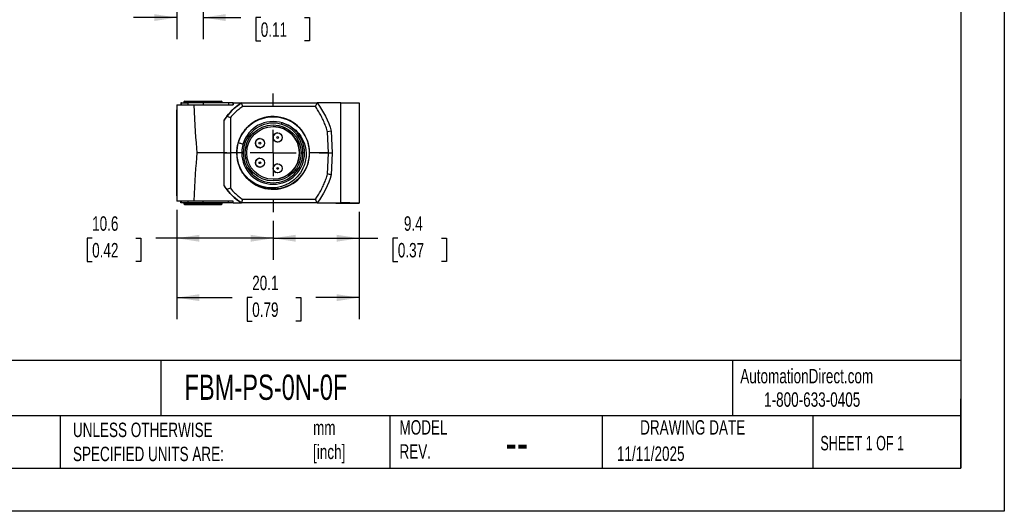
# Model space of a CAD drawing. Header units: millimetres. Extents: x 0 to 210, y 0 to 162.
# Tile 5 of 7: x 101 to 210, y 0 to 54. Entities that reach past the tile are written whole.
import ezdxf

# ---------------------------------------------------------------- set-up
doc = ezdxf.new("R2010")
doc.units = ezdxf.units.MM
doc.header["$LTSCALE"] = 0.75
doc.linetypes.add('CENTERX2', pattern=[20.32, 12.7, -2.54, 2.54, -2.54])
doc.layers.add('CENTER', color=40, linetype='CENTERX2')
doc.layers.add('DIMENSIONS', color=140, linetype='Continuous', lineweight=25)
doc.layers.add('TEXT', color=140, linetype='Continuous', lineweight=25)
doc.styles.add('SLDTEXTSTYLE0', font='TXT', dxfattribs={"width": 0.7})
doc.styles.add('SLDTEXTSTYLE1', font='TXT', dxfattribs={"width": 0.65})
doc.dimstyles.new('SLDDIMSTYLE0', dxfattribs={"dimtxt": 1.618506, "dimasz": 2.4765, "dimexe": 0, "dimexo": 0.0625, "dimgap": 0.404626, "dimtad": 0, "dimtih": 1, "dimtoh": 1, "dimdec": 1, "dimrnd": 1e-09, "dimzin": 12, "dimdsep": 46, "dimtxsty": 'SLDTEXTSTYLE0', "dimsah": 1, "dimcen": 0.09, "dimadec": 0, "dimazin": 3, "dimtfac": 1, "dimtdec": 1, "dimtmove": 0, "dimatfit": 0, "dimfxl": 0, "dimfrac": 2, "dimtolj": 1, "dimtzin": 12, "dimarcsym": 0})
doc.dimstyles.new('SLDDIMSTYLE1', dxfattribs={"dimtxt": 1.618506, "dimasz": 2.4765, "dimexe": 0, "dimexo": 0.0625, "dimgap": 0.404626, "dimtad": 0, "dimtih": 1, "dimtoh": 1, "dimdec": 1, "dimrnd": 1e-09, "dimzin": 12, "dimdsep": 46, "dimtxsty": 'SLDTEXTSTYLE0', "dimsah": 1, "dimcen": 0.09, "dimadec": 0, "dimazin": 3, "dimtfac": 1, "dimtdec": 1, "dimtofl": 0, "dimtmove": 0, "dimatfit": 3, "dimfxl": 0, "dimfrac": 2, "dimtolj": 1, "dimtzin": 12, "dimarcsym": 0})

# ---------------------------------------------------------------- blocks, each defined once
blk = doc.blocks.new('_D')
at = {"layer": 'DIMENSIONS'}
for p, q in [((118.56, 67.94), (118.56, 51.9)), ((121.46, 63.94), (121.46, 51.9)), ((118.56, 54.28), (113.8, 54.28)), ((121.46, 54.28), (125.61, 54.28)), ((127.8, 54.28), (127.26, 54.28)), ((127.26, 54.28), (127.26, 51.71)), ((132.61, 54.28), (133.15, 54.28)), ((133.15, 54.28), (133.15, 51.71)), ((127.26, 51.71), (127.8, 51.71)), ((133.15, 51.71), (132.61, 51.71))]:
    blk.add_line(p, q, dxfattribs=at)
for points in [[(118.56, 54.28), (116.09, 54.66), (116.09, 53.9)], [(121.46, 54.28), (123.94, 53.9), (123.94, 54.66)]]:
    blk.add_solid(points, dxfattribs=at)
at = {"layer": 'DIMENSIONS', "char_height": 1.587, "attachment_point": 1, "style": 'SLDTEXTSTYLE0'}
for s, insert in [('2.9', (128.47, 56.69)), ('0.11', (127.8, 53.75))]:
    blk.add_mtext(s, dxfattribs=dict(at, insert=insert))
blk = doc.blocks.new('_D_4')
at = {"layer": 'DIMENSIONS'}
for p, q in [((138.61, 32.91), (138.61, 27.64)), ((129.16, 31.92), (129.16, 27.64)), ((129.16, 30.02), (138.61, 30.02)), ((138.61, 30.02), (140.67, 30.02)), ((142.87, 30.02), (142.32, 30.02)), ((142.32, 30.02), (142.32, 27.45)), ((147.68, 30.02), (148.22, 30.02)), ((148.22, 30.02), (148.22, 27.45)), ((142.32, 27.45), (142.87, 27.45)), ((148.22, 27.45), (147.68, 27.45))]:
    blk.add_line(p, q, dxfattribs=at)
for points in [[(129.16, 30.02), (131.64, 29.64), (131.64, 30.4)], [(138.61, 30.02), (136.14, 30.4), (136.14, 29.64)]]:
    blk.add_solid(points, dxfattribs=at)
at = {"layer": 'DIMENSIONS', "char_height": 1.587, "attachment_point": 1, "style": 'SLDTEXTSTYLE0'}
for s, insert in [('9.4', (143.54, 32.43)), ('0.37', (142.87, 29.5))]:
    blk.add_mtext(s, dxfattribs=dict(at, insert=insert))
blk = doc.blocks.new('_D_5')
at = {"layer": 'DIMENSIONS'}
for p, q in [((118.56, 33.15), (118.56, 27.64)), ((129.16, 31.92), (129.16, 27.64)), ((109.26, 30.02), (108.72, 30.02)), ((108.72, 30.02), (108.72, 27.45)), ((114.07, 30.02), (114.62, 30.02)), ((114.62, 30.02), (114.62, 27.45)), ((118.56, 30.02), (116.27, 30.02)), ((129.16, 30.02), (118.56, 30.02)), ((108.72, 27.45), (109.26, 27.45)), ((114.62, 27.45), (114.07, 27.45))]:
    blk.add_line(p, q, dxfattribs=at)
for points in [[(118.56, 30.02), (121.04, 29.64), (121.04, 30.4)], [(129.16, 30.02), (126.69, 30.4), (126.69, 29.64)]]:
    blk.add_solid(points, dxfattribs=at)
at = {"layer": 'DIMENSIONS', "char_height": 1.587, "attachment_point": 1, "style": 'SLDTEXTSTYLE0'}
for s, insert in [('10.6', (109.26, 32.43)), ('0.42', (109.26, 29.5))]:
    blk.add_mtext(s, dxfattribs=dict(at, insert=insert))
blk = doc.blocks.new('_D_6')
at = {"layer": 'DIMENSIONS'}
for p, q in [((118.56, 33.15), (118.56, 21.11)), ((138.61, 32.91), (138.61, 21.11)), ((118.56, 23.49), (124.67, 23.49)), ((126.86, 23.49), (126.32, 23.49)), ((126.32, 23.49), (126.32, 20.91)), ((131.67, 23.49), (132.21, 23.49)), ((132.21, 23.49), (132.21, 20.91)), ((138.61, 23.49), (133.86, 23.49)), ((126.32, 20.91), (126.86, 20.91)), ((132.21, 20.91), (131.67, 20.91))]:
    blk.add_line(p, q, dxfattribs=at)
for points in [[(118.56, 23.49), (121.04, 23.11), (121.04, 23.87)], [(138.61, 23.49), (136.14, 23.87), (136.14, 23.11)]]:
    blk.add_solid(points, dxfattribs=at)
at = {"layer": 'DIMENSIONS', "char_height": 1.587, "attachment_point": 1, "style": 'SLDTEXTSTYLE0'}
for s, insert in [('20.1', (126.86, 25.9)), ('0.79', (126.86, 22.96))]:
    blk.add_mtext(s, dxfattribs=dict(at, insert=insert))
blk = doc.blocks.new('SW_CENTERMARKSYMBOL_2')
at = {"layer": 'CENTER', "color": 0}
for p, q in [((0, 5.08), (0, 6.52)), ((0, 0), (0, 2.54)), ((-5.08, 0), (-6.52, 0)), ((0, 0), (-2.54, 0)), ((0, 0), (0, -2.54)), ((0, 0), (2.54, 0)), ((5.08, 0), (6.52, 0)), ((0, -5.08), (0, -6.52))]:
    blk.add_line(p, q, dxfattribs=at)

msp = doc.modelspace()

# ---------------------------------------------------------------- linework, layer by layer
at = {"color": 7, "linetype": 'Continuous'}
for p, q in [((209.55, 161.93), (209.55, 0)), ((209.55, 0), (0, 0))]:
    msp.add_line(p, q, dxfattribs=at)
for p, q in [((118.56, 44.7), (118.56, 34.1)), ((118.56, 44.7), (120.44, 44.7)), ((118.56, 44.7), (118.56, 34.1)), ((119.01, 44.9), (119.01, 44.7)), ((119.08, 44.9), (119.01, 44.9)), ((119.08, 44.7), (119.08, 44.9)), ((119.08, 44.9), (119.77, 44.9)), ((119.46, 45.1), (119.36, 45)), ((119.36, 45), (119.36, 44.9)), ((123.56, 45), (119.36, 45)), ((119.46, 45.1), (123.46, 45.1)), ((119.77, 44.9), (119.77, 44.7)), ((121.46, 44.9), (119.77, 44.9)), ((120.44, 44.7), (124.76, 44.7)), ((121.46, 44.9), (121.46, 44.7)), ((124.26, 44.9), (121.46, 44.9)), ((123.56, 45), (123.46, 45.1)), ((123.56, 44.9), (123.56, 45)), ((124.26, 44.9), (124.26, 44.7)), ((124.76, 44.9), (124.26, 44.9)), ((124.76, 44.7), (124.76, 44.9)), ((124.76, 44.9), (125.7, 44.9)), ((124.76, 44.9), (124.76, 44.7)), ((124.76, 44.9), (124.76, 44.9)), ((124.76, 44.7), (124.76, 44.7)), ((125.7, 44.9), (133.99, 44.9)), ((133.79, 44.5), (125.82, 44.5)), ((136.61, 44.9), (133.99, 44.9)), ((136.61, 33.9), (136.61, 44.9)), ((136.61, 44.9), (138.61, 44.9)), ((138.61, 44.9), (138.61, 33.86)), ((118.56, 34.67), (118.56, 44.12)), ((118.56, 44.12), (118.56, 34.67)), ((118.56, 44.12), (118.56, 44.12)), ((123.76, 39.4), (123.76, 43.02)), ((123.76, 43.02), (123.76, 43.02)), ((123.76, 39.47), (123.76, 43.02)), ((124.46, 43.29), (124.46, 39.4)), ((129.16, 42.85), (129.16, 42.85)), ((129.66, 41.6), (129.66, 41.6)), ((135.54, 41.8), (135.14, 41.7)), ((135.26, 39.4), (135.14, 41.7)), ((135.54, 41.8), (135.66, 39.4)), ((125.53, 41.07), (125.53, 41.07)), ((127.71, 40.97), (127.71, 40.97)), ((129.66, 40.6), (129.66, 40.6)), ((123.76, 39.4), (120.77, 39.4)), ((123.76, 39.47), (123.76, 39.4)), ((123.76, 35.78), (123.76, 39.4)), ((123.76, 39.4), (124.46, 39.4)), ((123.76, 39.4), (123.76, 39.4)), ((123.76, 39.32), (123.76, 39.4)), ((123.76, 35.78), (123.76, 39.32)), ((125.16, 39.4), (124.46, 39.4)), ((124.46, 39.4), (124.46, 35.51)), ((125.16, 39.4), (125.16, 39.4)), ((125.16, 39.4), (125.16, 39.4)), ((125.71, 39.4), (125.16, 39.4)), ((125.89, 39.4), (125.71, 39.4)), ((125.71, 39.4), (125.71, 39.4)), ((127.71, 39.97), (127.71, 39.97)), ((132.61, 39.4), (132.44, 39.4)), ((135.26, 39.4), (133.16, 39.4)), ((135.14, 37.07), (135.26, 39.38)), ((135.26, 39.38), (135.26, 39.4)), ((135.66, 39.38), (135.26, 39.38)), ((135.66, 39.38), (135.54, 37)), ((135.66, 39.4), (135.66, 39.38)), ((127.71, 38.82), (127.71, 38.82)), ((129.66, 38.2), (129.66, 38.2)), ((127.71, 37.82), (127.71, 37.82)), ((129.66, 37.2), (129.66, 37.2)), ((123.76, 35.78), (123.76, 35.78)), ((129.16, 35.95), (129.16, 35.95)), ((118.56, 34.67), (118.56, 34.67)), ((129.16, 35.4), (129.16, 35.4)), ((129.16, 35.4), (129.16, 35.4)), ((129.16, 35.4), (129.16, 35.4)), ((120.44, 34.1), (118.56, 34.1)), ((119.01, 33.9), (119.01, 34.1)), ((119.08, 33.9), (119.01, 33.9)), ((119.08, 33.9), (119.08, 34.1)), ((119.77, 33.9), (119.08, 33.9)), ((119.36, 33.9), (119.36, 33.8)), ((119.36, 33.8), (119.46, 33.7)), ((119.36, 33.8), (123.56, 33.8)), ((123.46, 33.7), (119.46, 33.7)), ((119.77, 34.1), (119.77, 33.9)), ((121.46, 33.9), (119.77, 33.9)), ((124.76, 34.1), (120.44, 34.1)), ((121.46, 33.9), (121.46, 34.1)), ((124.26, 33.9), (121.46, 33.9)), ((123.46, 33.7), (123.56, 33.8)), ((123.56, 33.8), (123.56, 33.9)), ((124.26, 33.9), (124.27, 34.1)), ((124.76, 33.9), (124.26, 33.9)), ((124.76, 33.9), (124.76, 34.1)), ((124.76, 33.9), (124.76, 34.1)), ((124.76, 34.1), (124.76, 34.1)), ((124.76, 33.9), (125.7, 33.9)), ((124.76, 33.9), (124.76, 33.9)), ((125.81, 34.3), (125.7, 33.9)), ((133.99, 33.9), (125.7, 33.9)), ((125.82, 34.3), (133.79, 34.3)), ((133.99, 33.9), (136.06, 33.9)), ((136.06, 33.9), (136.06, 33.9)), ((136.06, 33.9), (136.61, 33.9)), ((136.06, 33.9), (136.06, 33.86)), ((136.06, 33.86), (136.06, 33.9)), ((136.06, 33.86), (138.61, 33.86)), ((138.61, 33.86), (138.61, 33.86))]:
    msp.add_line(p, q)
at = {"flags": 128}
for points in [[(130.05, 42.72), (130.14, 42.7), (130.41, 42.62), (130.62, 42.54), (130.79, 42.46), (131.02, 42.34), (131.24, 42.21), (131.49, 42.02), (131.64, 41.89), (131.76, 41.77), (131.88, 41.65), (131.99, 41.52), (132.09, 41.38), (132.19, 41.24), (132.28, 41.1), (132.43, 40.81), (132.57, 40.5), (132.68, 40.15), (132.72, 39.97), (132.75, 39.79), (132.77, 39.64), (132.78, 39.5), (132.79, 39.28), (132.79, 39.13), (132.78, 38.96), (132.76, 38.8), (132.73, 38.63), (132.7, 38.46), (132.66, 38.29), (132.61, 38.13), (132.53, 37.93), (132.44, 37.71), (132.31, 37.47), (132.16, 37.21), (131.99, 36.99), (131.82, 36.78), (131.65, 36.61), (131.47, 36.45), (131.29, 36.3), (131.11, 36.18), (130.95, 36.08), (130.82, 36.01), (130.7, 35.95), (130.61, 35.9), (130.39, 35.81), (130.07, 35.7), (129.63, 35.61), (129.47, 35.58), (129.3, 35.57), (129.13, 35.56), (128.96, 35.56), (128.78, 35.57), (128.61, 35.58), (128.28, 35.63), (127.95, 35.71), (127.63, 35.82), (127.16, 36.04), (126.72, 36.32), (126.47, 36.52), (126.22, 36.76), (125.98, 37.03), (125.79, 37.29), (125.65, 37.53), (125.53, 37.73), (125.45, 37.91), (125.45, 37.91)], [(129.66, 40.6), (129.6, 40.6), (129.47, 40.64)], [(127.71, 39.97), (127.65, 39.98), (127.52, 40.01)], [(127.71, 37.82), (127.65, 37.83), (127.52, 37.86)], [(129.66, 37.2), (129.6, 37.2), (129.47, 37.24)]]:
    msp.add_lwpolyline(points, dxfattribs=at)
for centre, radius in [((129.16, 39.4), 3.08), ((129.16, 39.4), 2.9), ((129.66, 41.1), 0.5), ((129.66, 41.1), 0.505), ((129.66, 41.1), 0.1), ((127.71, 40.47), 0.5), ((127.71, 40.47), 0.1), ((127.71, 38.32), 0.505), ((127.71, 38.32), 0.5), ((127.71, 38.32), 0.1), ((129.66, 37.7), 0.5), ((129.66, 37.7), 0.505), ((129.66, 37.7), 0.1)]:
    msp.add_circle(centre, radius)
for centre, radius, start, end in [((129.16, 39.4), 6.5, 122.2042, 146.1778), ((129.16, 39.4), 6.5, 141.6866, 146.1778), ((129.16, 39.4), 4, 201.8005, 163.5459), ((129.16, 39.4), 3.45, 0, 180), ((129.16, 39.4), 3.45, 90, 180), ((129.16, 39.4), 3.28, 0, 180), ((129.16, 39.4), 2.9, 270, 90), ((129.66, 41.1), 0.5, 90, 247.4773), ((129.16, 39.4), 4, 163.5368, 180), ((127.71, 40.47), 0.505, 88.7986, 180), ((127.71, 40.47), 0.5, 90, 247.4773), ((127.71, 40.47), 0.505, 180, 282.7055), ((129.16, 39.4), 4, 180, 201.8776), ((129.16, 39.4), 3.45, 180, 0), ((129.16, 39.4), 3.45, 180, 270), ((129.16, 39.4), 3.28, 180, 0), ((127.71, 38.32), 0.5, 90, 247.4773), ((129.66, 37.7), 0.5, 90, 247.4773), ((129.16, 39.4), 6.5, 213.8222, 218.3074), ((129.16, 39.4), 6.5, 213.8222, 237.7958), ((137.11, 5.22), 28.68, 87.0017, 90.9986)]:
    msp.add_arc(centre, radius, start, end)
for centre, major_axis, start_param, end_param in [((121.39, 197.89), (0.02, 162.22), 2.806394, 2.926783), ((121.39, -119.09), (-0.02, 162.22), 0.21481, 0.335199)]:
    msp.add_ellipse(centre, major_axis=major_axis, ratio=0.017454, start_param=start_param, end_param=end_param)
for points in [[(124.06, 43.43), (124.52, 44.01), (125.08, 44.51), (125.7, 44.9)], [(125.81, 44.5), (125.77, 44.63), (125.73, 44.76), (125.7, 44.9)], [(133.99, 44.9), (133.93, 44.76), (133.86, 44.63), (133.79, 44.5)], [(133.99, 44.9), (134.7, 43.98), (135.23, 42.92), (135.54, 41.8)], [(124.06, 43.43), (124.2, 43.38), (124.33, 43.33), (124.46, 43.29)], [(135.54, 37), (135.23, 35.88), (134.7, 34.82), (133.99, 33.9)], [(135.54, 37), (135.41, 37.02), (135.27, 37.05), (135.14, 37.07)], [(124.46, 35.51), (124.33, 35.46), (124.2, 35.42), (124.06, 35.37)], [(125.7, 33.9), (125.08, 34.29), (124.52, 34.79), (124.06, 35.37)], [(133.79, 34.3), (133.86, 34.17), (133.92, 34.03), (133.99, 33.9)]]:
    msp.add_open_spline(points, degree=3)
for points, knots in [([(125.82, 44.5), (125.74, 44.45), (125.6, 44.35), (125.39, 44.19), (125.18, 44.03), (124.99, 43.85), (124.81, 43.67), (124.63, 43.49), (124.52, 43.36), (124.46, 43.29)], [0, 0, 0, 0, 0.1455265, 0.2897281, 0.4328609, 0.5751868, 0.7169721, 0.8584862, 1, 1, 1, 1]), ([(135.15, 41.7), (135.12, 41.79), (135.07, 41.97), (134.98, 42.25), (134.88, 42.52), (134.77, 42.78), (134.66, 43.04), (134.53, 43.29), (134.4, 43.54), (134.26, 43.79), (134.11, 44.03), (133.96, 44.27), (133.85, 44.42), (133.79, 44.5)], [0, 0, 0, 0, 0.092273, 0.183975, 0.275204, 0.366058, 0.456637, 0.547041, 0.637373, 0.727733, 0.818224, 0.908946, 1, 1, 1, 1]), ([(125.16, 39.4), (125.16, 39.46), (125.17, 39.61), (125.19, 39.87), (125.23, 40.17), (125.3, 40.46), (125.38, 40.71), (125.47, 40.93), (125.57, 41.15), (125.69, 41.38), (125.85, 41.64), (126.03, 41.88), (126.2, 42.08), (126.33, 42.22), (126.46, 42.34), (126.61, 42.48), (126.81, 42.64), (127.03, 42.79), (127.25, 42.91), (127.45, 43.01), (127.64, 43.1), (127.86, 43.18), (128.11, 43.26), (128.4, 43.33), (128.7, 43.37), (128.96, 43.39), (129.1, 43.4), (129.16, 43.4), (129.16, 43.4)], [0, 0, 0, 0, 0.029858, 0.071413, 0.12466, 0.17224, 0.214027, 0.250021, 0.287452, 0.32901, 0.374699, 0.431481, 0.473216, 0.4999, 0.52335, 0.556626, 0.599727, 0.645467, 0.683813, 0.718583, 0.749778, 0.786649, 0.828427, 0.875121, 0.929745, 0.971273, 0.999704, 1, 1, 1, 1]), ([(125.33, 40.53), (125.44, 40.5), (125.62, 40.45), (125.8, 40.4), (125.87, 40.38)], [0, 0, 0, 0, 0.603208, 1, 1, 1, 1]), ([(129.16, 35.4), (129.16, 35.4), (129.11, 35.4), (128.99, 35.4), (128.78, 35.41), (128.53, 35.45), (128.27, 35.5), (128.03, 35.56), (127.82, 35.63), (127.64, 35.7), (127.47, 35.77), (127.3, 35.86), (127.12, 35.96), (126.92, 36.08), (126.73, 36.22), (126.56, 36.36), (126.43, 36.48), (126.33, 36.58), (126.22, 36.69), (126.08, 36.85), (125.92, 37.05), (125.77, 37.27), (125.65, 37.49), (125.55, 37.68), (125.49, 37.82), (125.46, 37.89), (125.46, 37.89)], [0, 0, 0, 0, 0.000316, 0.033235, 0.077605, 0.133423, 0.193563, 0.245238, 0.29131, 0.33178, 0.368436, 0.408188, 0.451037, 0.496982, 0.555237, 0.602333, 0.638269, 0.663042, 0.694011, 0.738052, 0.795163, 0.855815, 0.906669, 0.952804, 0.994221, 1, 1, 1, 1]), ([(133.79, 34.3), (133.85, 34.37), (133.96, 34.53), (134.11, 34.76), (134.26, 35), (134.4, 35.25), (134.53, 35.5), (134.65, 35.75), (134.77, 36), (134.87, 36.26), (134.97, 36.53), (135.06, 36.8), (135.11, 36.98), (135.14, 37.07)], [0, 0, 0, 0, 0.091694, 0.182937, 0.273824, 0.364455, 0.454928, 0.545342, 0.635797, 0.726392, 0.817225, 0.908396, 1, 1, 1, 1]), ([(124.46, 35.51), (124.51, 35.45), (124.61, 35.33), (124.76, 35.17), (124.92, 35.01), (125.09, 34.85), (125.26, 34.71), (125.44, 34.56), (125.62, 34.43), (125.75, 34.34), (125.82, 34.3)], [0, 0, 0, 0, 0.12383, 0.247634, 0.371594, 0.495891, 0.620704, 0.746211, 0.872586, 1, 1, 1, 1])]:
    msp.add_open_spline(points, degree=3, knots=knots)
at = {"layer": 'DIMENSIONS'}
msp.add_circle((129.16, 39.4), 3.98, dxfattribs=at)
at = {"layer": 'TEXT'}
for p, q in [((204.79, 157.16), (204.79, 4.76)), ((204.79, 16.59), (4.76, 16.59)), ((116.82, 16.59), (116.82, 10.48)), ((179.68, 16.59), (179.68, 10.48)), ((204.79, 4.76), (204.79, 12.38)), ((204.79, 10.48), (4.76, 10.48)), ((105.75, 10.48), (105.75, 4.76)), ((141.98, 10.48), (141.98, 4.76)), ((165.35, 10.48), (165.35, 4.76)), ((188.51, 10.48), (188.51, 4.76)), ((4.76, 4.76), (204.79, 4.76))]:
    msp.add_line(p, q, dxfattribs=at)

# ---------------------------------------------------------------- block references
at = {"layer": 'CENTER'}
msp.add_blockref('SW_CENTERMARKSYMBOL_2', (129.16, 39.4), dxfattribs=at)

# ---------------------------------------------------------------- texts
at = {"color": 179, "linetype": 'Continuous', "lineweight": 18, "char_height": 1.5875, "attachment_point": 1, "style": 'SLDTEXTSTYLE0'}
for s, insert in [('AutomationDirect.com', (180.52, 15.66)), ('1-800-633-0405', (183.14, 13.08))]:
    msp.add_mtext(s, dxfattribs=dict(at, insert=insert))
at = {"layer": 'TEXT'}
for s, insert, char_height, attachment_point, style in [('FBM-PS-0N-0F', (119.41, 15.03), 2.7781, 1, 'SLDTEXTSTYLE0'), ('UNLESS OTHERWISE ^JSPECIFIED UNITS ARE:', (107.15, 9.75), 1.5875, 1, 'SLDTEXTSTYLE0'), ('MODEL ^JREV.', (143.05, 10.02), 1.5875, 1, 'SLDTEXTSTYLE0'), ('DRAWING DATE', (175.29, 10.02), 1.5875, 2, 'SLDTEXTSTYLE0'), ('mm^J[inch]', (133.55, 9.98), 1.587, 1, 'SLDTEXTSTYLE0'), ('SHEET 1 OF 1', (189.33, 8.29), 1.5875, 1, 'SLDTEXTSTYLE1'), ('--', (154.72, 9.54), 3.969, 1, 'SLDTEXTSTYLE0'), ('11/11/2025', (166.96, 7.13), 1.587, 1, 'SLDTEXTSTYLE0')]:
    msp.add_mtext(s, dxfattribs=dict(at, insert=insert, char_height=char_height, attachment_point=attachment_point, style=style))

# ---------------------------------------------------------------- dimensions: what is measured, and where the dimension line sits
at = {"layer": 'DIMENSIONS'}
for base, p1, p2, angle, dimstyle, picture, middle in [((121.46, 54.28), (118.56, 68.9), (121.46, 64.89), 0, 'SLDDIMSTYLE0', '_D', (130.21, 54.28)), ((138.6136541, 23.487334), (118.5636537, 34.0981141), (138.613654, 33.8647428), 0.0000003, 'SLDDIMSTYLE1', '_D_6', (129.2636705, 23.487334))]:
    dim = msp.add_linear_dim(base=base, p1=p1, p2=p2, angle=angle, dimstyle=dimstyle, dxfattribs=at)
    dim.commit()
    dim.dimension.update_dxf_attribs({"geometry": picture, "text_midpoint": middle, "dimtype": 160})
for base, p1, p2, picture, middle in [((118.56, 30.02), (129.16, 32.87), (118.56, 34.1), '_D_5', (111.67, 30.02)), ((138.613654, 30.021295), (129.163655, 32.874531), (138.613654, 33.864743), '_D_4', (145.271875, 30.021295))]:
    dim = msp.add_linear_dim(base=base, p1=p1, p2=p2, dimstyle='SLDDIMSTYLE1', dxfattribs=at)
    dim.commit()
    dim.dimension.update_dxf_attribs({"geometry": picture, "text_midpoint": middle, "dimtype": 160})

doc.saveas('drawing.dxf')
